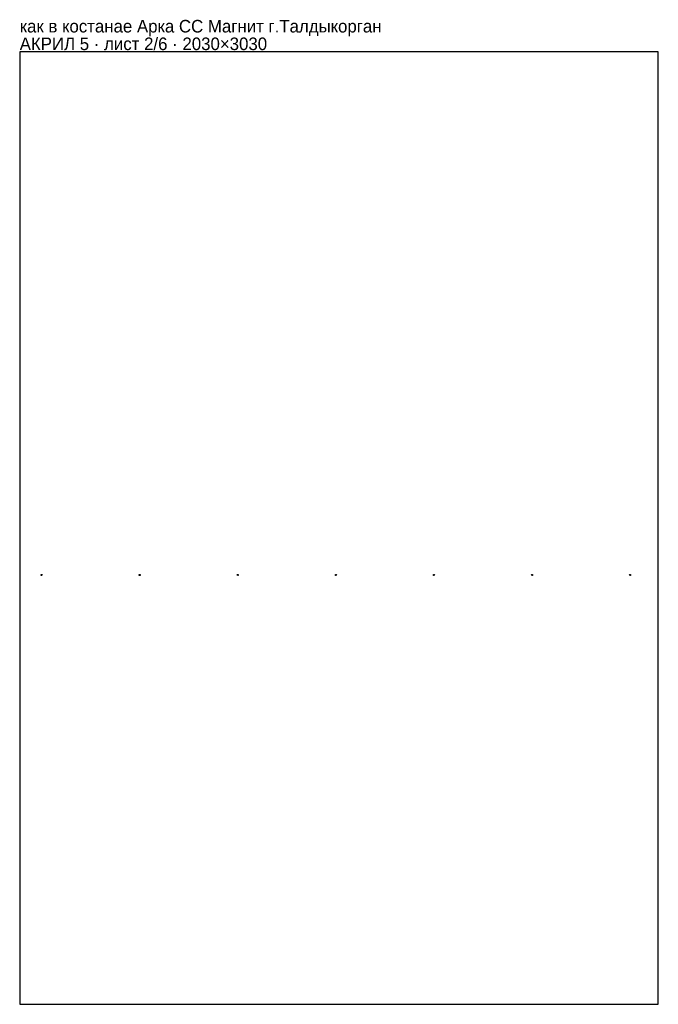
# Model space of a CAD drawing. Header units: millimetres. Extents: x 0 to 2030, y 0 to 3132.
import ezdxf

# ---------------------------------------------------------------- set-up
doc = ezdxf.new("R2010")
doc.units = ezdxf.units.MM
doc.layers.add('INFO', color=7, linetype='Continuous')

msp = doc.modelspace()

# ---------------------------------------------------------------- linework, layer by layer
msp.add_lwpolyline([(0, 0), (2030, 0), (2030, 3030), (0, 3030)], close=True)
for centre in [(69.599566, 1365.500156), (381.399566, 1365.500156), (693.199566, 1365.500156), (1004.999566, 1365.500156), (1316.799566, 1365.500156), (1628.599566, 1365.500156), (1940.399566, 1365.500156)]:
    msp.add_circle(centre, 1.6)

# ---------------------------------------------------------------- texts
at = {"layer": 'INFO'}
for s, p in [('как в костанае Арка СС Магнит г.Талдыкорган', (0, 3091)), ('АКРИЛ 5 · лист 2/6 · 2030×3030', (0, 3035))]:
    msp.add_text(s, height=40, dxfattribs=at).set_placement(p)

doc.saveas('drawing.dxf')
